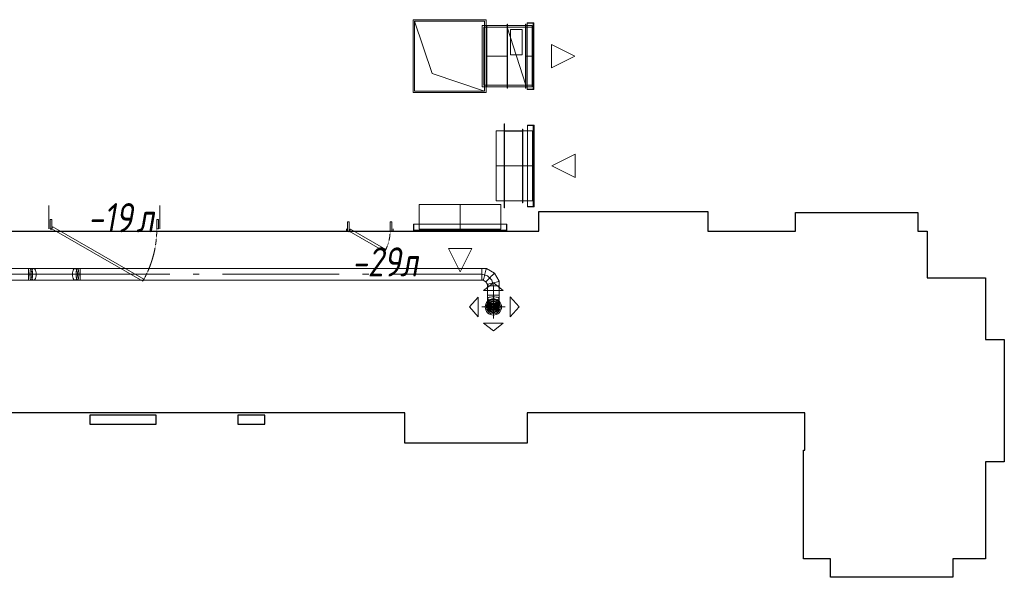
# Model space of a CAD drawing. Header units: millimetres. Extents: x -551130 to 178656, y -69521 to 202936.
# Tile 9 of 256: x -534140 to -525700, y 148993 to 153778. Entities that reach past the tile are written whole.
import ezdxf

# ---------------------------------------------------------------- set-up
doc = ezdxf.new("R2010")
doc.units = ezdxf.units.MM
doc.linetypes.add('-D1-02х01', pattern=[3, 2, -1])
doc.layers.get('Defpoints').update_dxf_attribs({"color": 31})
for name, color, linetype, lineweight in [('A-DOOR', 7, 'Continuous', 5), ('A-DOOR-IDEN', 7, 'Continuous', 9), ('wall_new', 152, 'Continuous', 30)]:
    doc.layers.add(name, color=color, linetype=linetype, lineweight=lineweight)
doc.layers.add('PDF7_Geometry', color=7, linetype='Continuous', true_color=0xaaaaaa)
doc.styles.add('fl_iso paper', font='isocpeur.ttf', dxfattribs={"width": 0.8, "oblique": 10})

# ---------------------------------------------------------------- blocks, each defined once
blk = doc.blocks.new('A_MEQ_DoorWall - ОВ-7366959-50_AS_M_L17')
at = {"layer": 'A-DOOR'}
for p, q in [((-350, -100), (-350, 100)), ((600, -100), (600, 100)), ((-340, -20), (-325, -20)), ((-340, -100), (-340, -20)), ((-325, -20), (-325, -100)), ((-325, -100), (-315, -82.7)), ((-315, -82.7), (464.4, -532.7)), ((575, -20), (590, -20)), ((575, -100), (575, -20)), ((590, -20), (590, -100)), ((-325, -100), (-340, -100)), ((454.4, -550), (-325, -100)), ((590, -100), (575, -100)), ((464.4, -532.7), (454.4, -550))]:
    blk.add_line(p, q, dxfattribs=at)
blk.add_arc((-330, -100), 5, 180, 0, dxfattribs=at)
at = {"layer": 'A-DOOR', "linetype": '-D1-02х01'}
blk.add_arc((-325, -100), 900, 330, 0, dxfattribs=at)
blk = doc.blocks.new('A_MEQ_DoorWall - ОВ-7420729-50_AS_M_L17')
at = {"layer": 'A-DOOR'}
for p, q in [((-75, -10), (-75, 10)), ((-65, 70), (-50, 70)), ((-65, -10), (-65, 70)), ((-50, 70), (-50, -10)), ((-50, -10), (-40, 7.3)), ((-40, 7.3), (263.1, -167.7)), ((300, 70), (315, 70)), ((300, -10), (300, 70)), ((315, 70), (315, -10)), ((325, -10), (325, 10)), ((-50, -10), (-65, -10)), ((253.1, -185), (-50, -10)), ((315, -10), (300, -10)), ((263.1, -167.7), (253.1, -185))]:
    blk.add_line(p, q, dxfattribs=at)
blk.add_arc((-55, -10), 5, 180, 0, dxfattribs=at)
at = {"layer": 'A-DOOR', "linetype": '-D1-02х01'}
blk.add_arc((-50, -10), 350, 330, 0, dxfattribs=at)
blk = doc.blocks.new('ghftytytd')
at = {"layer": 'PDF7_Geometry', "color": 1, "lineweight": 18, "true_color": 0xff0000}
for points in [[(19286.2, 9310), (22575.4, 9310), (22575.4, 9311.7), (22575.4, 9316.7), (22575.4, 9324.6), (22575.4, 9335), (22575.4, 9347), (22575.4, 9360), (21883.7, 9360), (22575.4, 9360), (22575.4, 9347), (22575.4, 9335), (22575.4, 9324.6), (22575.4, 9316.7), (22575.4, 9311.7), (22575.4, 9310), (22598.7, 9310), (22595.7, 9311.7), (22592.9, 9316.7), (22590.5, 9324.6), (22588.6, 9335), (22587.5, 9347), (22587.1, 9360), (22587.5, 9372.9), (22588.6, 9385), (22590.5, 9395.3), (22592.9, 9403.3), (22595.7, 9408.3), (22598.7, 9410), (22601.7, 9408.3), (22604.6, 9403.3), (22606.9, 9395.3), (22608.8, 9385), (22609.9, 9372.9), (22610.4, 9360), (22609.9, 9347), (22608.8, 9335), (22606.9, 9324.6), (22604.6, 9316.7), (22601.7, 9311.7), (22598.7, 9310), (22619.6, 9310), (22973.7, 9310), (22979.4, 9311.7), (22984.7, 9316.7), (22989.3, 9324.6), (22992.8, 9335), (22995, 9347), (22995.8, 9360), (22995, 9372.9), (22992.8, 9385), (22989.3, 9395.3), (22984.7, 9403.3), (22979.4, 9408.3), (22973.7, 9410), (22619.6, 9410), (22613.9, 9408.3), (22608.6, 9403.3), (22604, 9395.3), (22600.5, 9385), (22598.3, 9372.9), (22597.5, 9360), (22598.3, 9347), (22600.5, 9335), (22604, 9324.6), (22608.6, 9316.7), (22613.9, 9311.7), (22619.6, 9310), (22625.3, 9311.7), (22630.7, 9316.7), (22635.2, 9324.6), (22638.7, 9335), (22641, 9347), (22641.7, 9360), (22641, 9372.9), (22638.7, 9385), (22635.2, 9395.3), (22630.7, 9403.3), (22625.3, 9408.3), (22619.6, 9410), (22598.7, 9410), (22575.4, 9410), (19286.2, 9410)], [(22598.1, 9360), (22575.4, 9360)], [(22619.6, 9360), (22598.1, 9360)], [(23017.8, 9360), (22995.2, 9360), (22973.7, 9360)], [(26510, 9346.6), (26460, 9360)], [(26546.6, 9310), (26510, 9346.6)], [(26560, 9260), (26546.6, 9310)], [(26510, 9260), (26511.7, 9260), (26516.7, 9260), (26524.6, 9260), (26535, 9260), (26547, 9260), (26560, 9260)], [(26560, 9260), (26547, 9260), (26535, 9260), (26524.6, 9260), (26516.7, 9260), (26511.7, 9260), (26510, 9260)], [(26560, 9260), (26560, 9180)], [(26560, 9260), (26572.9, 9260), (26585, 9260), (26595.3, 9260), (26603.3, 9260), (26608.3, 9260), (26610, 9260)], [(26610, 9260), (26608.3, 9260), (26603.3, 9260), (26595.3, 9260), (26585, 9260), (26572.9, 9260), (26560, 9260)], [(26560, 9260), (26560, 9180)], [(26560, 9080), (26560, 9093.4), (26560, 9130), (26581.6, 9117.5), (26581.6, 9092.5), (26560, 9080), (26538.3, 9067.5), (26538.3, 9042.5), (26560, 9030), (26547, 9031.7), (26535, 9036.7), (26524.6, 9044.6), (26516.7, 9055), (26511.7, 9067), (26510, 9080), (26511.7, 9067), (26516.7, 9055), (26524.6, 9044.6), (26535, 9036.7), (26547, 9031.7), (26560, 9030)], [(26560, 8980), (26560, 9180), (26572.9, 9180), (26585, 9180), (26595.3, 9180), (26603.3, 9180), (26608.3, 9180), (26610, 9180), (26608.3, 9180), (26603.3, 9180), (26595.3, 9180), (26585, 9180), (26572.9, 9180), (26560, 9180), (26560, 9130)], [(26460, 9080), (26660, 9080)]]:
    blk.add_lwpolyline(points, dxfattribs=at)
at = {"layer": 'PDF7_Geometry', "color": 3, "lineweight": 18, "true_color": 0x00ff00}
for points in [[(26497.6, 11544.7), (25871.6, 11544.7), (25871.6, 10918.7), (26497.6, 10918.7)], [(25871.6, 11544.7), (26497.6, 11544.7), (26497.6, 10918.7), (25871.6, 10918.7)], [(26484.6, 11531.7), (26484.6, 10931.7), (26034.6, 11081.7), (25884.6, 11531.7)], [(26465.5, 11494.7), (26465.5, 10968.7)], [(26504.6, 10968.7), (26504.6, 11494.7)], [(26504.6, 11481.7), (26504.6, 10981.7)], [(26678, 10956.7), (26680, 10956.7), (26680, 11506.7), (26678, 11506.7), (26680, 11506.7), (26680, 10956.7), (26678, 10956.7), (26678, 11506.7)], [(26678, 11494.7), (26678, 10968.7)], [(26838.1, 11494.7), (26678, 11494.7)], [(26678, 10968.7), (26678, 11494.7)], [(26838.1, 11481.8), (26678, 11481.8)], [(26838.1, 10981.7), (26838.1, 11481.7), (26678, 11481.7), (26678, 10981.7)], [(26838.1, 11481.7), (26678, 11481.7), (26838.1, 10981.7)], [(26678, 11481.7), (26678, 10981.7)], [(26838.1, 11481.6), (26678, 11481.6)], [(26838.1, 10983.2), (26678, 10983.2), (26678, 11480.2), (26838.1, 11480.2), (26678, 11480.2), (26678, 10983.2)], [(26680, 10981.7), (26836.1, 10981.7), (26836.1, 11481.7), (26680, 11481.7), (26836.1, 11481.7), (26836.1, 10981.7)], [(26680, 10981.7), (26680, 11481.7)], [(26836.1, 10956.7), (26838.1, 10956.7), (26838.1, 11506.7), (26836.1, 11506.7), (26838.1, 11506.7), (26838.1, 10956.7)], [(26836.1, 10956.7), (26836.1, 11506.7)], [(26838.1, 11494.7), (26838.1, 10968.7)], [(26838.1, 11494.7), (26893.1, 11494.7)], [(26838.1, 10983.2), (26838.1, 11480.2)], [(26850.1, 10945.7), (26908.1, 10945.7), (26908.1, 11517.7), (26850.1, 11517.7), (26908.1, 11517.7), (26908.1, 10945.7)], [(26850.1, 11517.7), (26850.1, 10945.7)], [(26900, 10947.7), (26850.1, 10947.7), (26850.1, 11515.7), (26900, 11515.7), (26850.1, 11515.7), (26850.1, 10947.7)], [(26893.1, 10968.7), (26893.1, 11494.7)], [(26893.1, 11481.7), (26893.1, 10981.7)], [(26900, 11515.7), (26900, 10947.7)], [(26900, 11500.7), (26908.1, 11500.7)], [(26900, 11490.7), (26900, 11490.9), (26900, 11491.4), (26900, 11492.2), (26900, 11493.2), (26900, 11494.4), (26900, 11495.7), (26900, 11497), (26900, 11498.2), (26900, 11499.2), (26900, 11500), (26900, 11500.5), (26900, 11500.7), (26900, 11500.5), (26900, 11500), (26900, 11499.2), (26900, 11498.2), (26900, 11497), (26900, 11495.7), (26900, 11494.4), (26900, 11493.2), (26900, 11492.2), (26900, 11491.4), (26900, 11490.9)], [(26908.1, 11490.7), (26900, 11490.7)], [(26908.1, 10981.7), (26900, 10981.7), (26900, 11481.7), (26908.1, 11481.7), (26900, 11481.7), (26900, 10981.7)], [(26908.1, 11500.7), (26908.1, 11500.5), (26908.1, 11500), (26908.1, 11499.2), (26908.1, 11498.2), (26908.1, 11497), (26908.1, 11495.7), (26908.1, 11494.4), (26908.1, 11493.2), (26908.1, 11492.2), (26908.1, 11491.4), (26908.1, 11490.9), (26908.1, 11490.7), (26908.1, 11490.9), (26908.1, 11491.4), (26908.1, 11492.2), (26908.1, 11493.2), (26908.1, 11494.4), (26908.1, 11495.7), (26908.1, 11497), (26908.1, 11498.2), (26908.1, 11499.2), (26908.1, 11500), (26908.1, 11500.5)], [(26908.1, 11481.7), (26908.1, 10981.7)], [(26808, 11461.8), (26808, 11241.8), (26708.1, 11241.8), (26708.1, 11461.8)], [(26808, 11461.8), (26708.1, 11461.8), (26708.1, 11241.8), (26808, 11241.8)], [(27058.1, 11131.7), (27258.1, 11231.7), (27058.1, 11331.7)], [(27058.1, 11331.7), (27058.1, 11131.7), (27258.1, 11231.7)], [(26504.6, 10981.7), (26678, 10981.7)], [(26838.1, 10981.8), (26678, 10981.8)], [(26838.1, 10981.6), (26678, 10981.6)], [(26900, 10972.7), (26908.1, 10972.7)], [(26900, 10962.7), (26900, 10962.9), (26900, 10963.4), (26900, 10964.1), (26900, 10965.2), (26900, 10966.4), (26900, 10967.7), (26900, 10969), (26900, 10970.2), (26900, 10971.2), (26900, 10972), (26900, 10972.5), (26900, 10972.7), (26900, 10972.5), (26900, 10972), (26900, 10971.2), (26900, 10970.2), (26900, 10969), (26900, 10967.7), (26900, 10966.4), (26900, 10965.2), (26900, 10964.1), (26900, 10963.4), (26900, 10962.9)], [(26908.1, 10972.7), (26908.1, 10972.5), (26908.1, 10972), (26908.1, 10971.2), (26908.1, 10970.2), (26908.1, 10969), (26908.1, 10967.7), (26908.1, 10966.4), (26908.1, 10965.2), (26908.1, 10964.1), (26908.1, 10963.4), (26908.1, 10962.9), (26908.1, 10962.7), (26908.1, 10962.9), (26908.1, 10963.4), (26908.1, 10964.1), (26908.1, 10965.2), (26908.1, 10966.4), (26908.1, 10967.7), (26908.1, 10969), (26908.1, 10970.2), (26908.1, 10971.2), (26908.1, 10972), (26908.1, 10972.5)], [(26908.1, 10962.7), (26900, 10962.7)], [(26653, 9930), (26653, 10650), (26655, 10650), (26653, 10650), (26653, 9930), (26655, 9930)], [(26655, 10650), (26655, 9930)], [(26910.2, 10640), (26910.2, 9940), (26852.2, 9940), (26910.2, 9940), (26910.2, 10640), (26852.2, 10640)], [(26852.2, 9940), (26852.2, 10640)], [(26852.2, 9942), (26902.2, 9942), (26852.2, 9942), (26852.2, 10638), (26902.2, 10638), (26852.2, 10638)], [(26902.2, 9942), (26902.2, 10638)], [(26583, 9990), (26583, 10590)], [(26653, 10590.1), (26813, 10590.1)], [(26653, 10590.1), (26653, 10589.9)], [(26653, 9990), (26653, 10590)], [(26653, 10589.9), (26813, 10589.9)], [(26813, 9991.5), (26813, 10588.5), (26653, 10588.5), (26813, 10588.5), (26813, 9991.5), (26653, 9991.5)], [(26653, 10588.5), (26653, 9991.5)], [(26655, 9990), (26655, 10590), (26811, 10590), (26655, 10590), (26655, 9990), (26811, 9990)], [(26811, 9974), (26811, 10606), (26813, 10606), (26811, 10606), (26811, 9974), (26813, 9974), (26813, 10606), (26813, 9974)], [(26811, 10590), (26811, 9990)], [(26813, 10590.1), (26813, 10589.9)], [(26895.2, 10590), (26895.2, 9990)], [(26902.2, 10609), (26910.2, 10609)], [(26902.2, 10609), (26902.2, 10608.8), (26902.2, 10608.3), (26902.2, 10607.5), (26902.2, 10606.5), (26902.2, 10605.3), (26902.2, 10604), (26902.2, 10602.7), (26902.2, 10601.5), (26902.2, 10600.5), (26902.2, 10599.6), (26902.2, 10599.1), (26902.2, 10599), (26902.2, 10599.1), (26902.2, 10599.6), (26902.2, 10600.5), (26902.2, 10601.5), (26902.2, 10602.7), (26902.2, 10604), (26902.2, 10605.3), (26902.2, 10606.5), (26902.2, 10607.5), (26902.2, 10608.3), (26902.2, 10608.8)], [(26910.2, 10599), (26902.2, 10599)], [(26902.2, 9990), (26910.2, 9990), (26902.2, 9990), (26902.2, 10590), (26910.2, 10590), (26902.2, 10590)], [(26910.2, 10599), (26910.2, 10599.1), (26910.2, 10599.6), (26910.2, 10600.5), (26910.2, 10601.5), (26910.2, 10602.7), (26910.2, 10604), (26910.2, 10605.3), (26910.2, 10606.5), (26910.2, 10607.5), (26910.2, 10608.3), (26910.2, 10608.8), (26910.2, 10609), (26910.2, 10608.8), (26910.2, 10608.3), (26910.2, 10607.5), (26910.2, 10606.5), (26910.2, 10605.3), (26910.2, 10604), (26910.2, 10602.7), (26910.2, 10601.5), (26910.2, 10600.5), (26910.2, 10599.6), (26910.2, 10599.1)], [(26910.2, 9990), (26910.2, 10590)], [(27260.2, 10190), (27060.2, 10290), (27260.2, 10390)], [(27260.2, 10390), (27260.2, 10190), (27060.2, 10290)], [(25925, 9960), (26625, 9960)], [(25925, 9747), (25925, 9960)], [(26653, 9990), (26583, 9990)], [(26625, 9747), (26625, 9960)], [(26653, 9990.1), (26813, 9990.1)], [(26653, 9990.1), (26653, 9989.9)], [(26653, 9990), (26895.2, 9990)], [(26653, 9989.9), (26813, 9989.9)], [(26813, 9990.1), (26813, 9989.9)], [(26902.2, 9981), (26910.2, 9981)], [(26902.2, 9981), (26902.2, 9980.8), (26902.2, 9980.3), (26902.2, 9979.5), (26902.2, 9978.5), (26902.2, 9977.3), (26902.2, 9976), (26902.2, 9974.7), (26902.2, 9973.5), (26902.2, 9972.5), (26902.2, 9971.6), (26902.2, 9971.1), (26902.2, 9971), (26902.2, 9971.1), (26902.2, 9971.6), (26902.2, 9972.5), (26902.2, 9973.5), (26902.2, 9974.7), (26902.2, 9976), (26902.2, 9977.3), (26902.2, 9978.5), (26902.2, 9979.5), (26902.2, 9980.3), (26902.2, 9980.8)], [(26910.2, 9971), (26902.2, 9971)], [(26910.2, 9971), (26910.2, 9971.1), (26910.2, 9971.6), (26910.2, 9972.5), (26910.2, 9973.5), (26910.2, 9974.7), (26910.2, 9976), (26910.2, 9977.3), (26910.2, 9978.5), (26910.2, 9979.5), (26910.2, 9980.3), (26910.2, 9980.8), (26910.2, 9981), (26910.2, 9980.8), (26910.2, 9980.3), (26910.2, 9979.5), (26910.2, 9978.5), (26910.2, 9977.3), (26910.2, 9976), (26910.2, 9974.7), (26910.2, 9973.5), (26910.2, 9972.5), (26910.2, 9971.6), (26910.2, 9971.1)], [(26675, 9732), (25875, 9732), (25875, 9790), (25875, 9732), (26675, 9732), (26675, 9790)], [(25875, 9790), (26675, 9790)], [(25877, 9790), (25877, 9740), (25877, 9790), (26673, 9790), (26673, 9740), (26673, 9790)], [(25877, 9740), (26673, 9740)], [(25906, 9732), (25906, 9740)], [(25916, 9740), (25915.8, 9740), (25915.3, 9740), (25914.5, 9740), (25913.5, 9740), (25912.3, 9740), (25911, 9740), (25909.7, 9740), (25908.5, 9740), (25907.4, 9740), (25906.6, 9740), (25906.1, 9740), (25906, 9740), (25906.1, 9740), (25906.6, 9740), (25907.4, 9740), (25908.5, 9740), (25909.7, 9740), (25911, 9740), (25912.3, 9740), (25913.5, 9740), (25914.5, 9740), (25915.3, 9740), (25915.8, 9740)], [(25906, 9732), (25906.1, 9732), (25906.6, 9732), (25907.4, 9732), (25908.5, 9732), (25909.7, 9732), (25911, 9732), (25912.3, 9732), (25913.5, 9732), (25914.5, 9732), (25915.3, 9732), (25915.8, 9732), (25916, 9732), (25915.8, 9732), (25915.3, 9732), (25914.5, 9732), (25913.5, 9732), (25912.3, 9732), (25911, 9732), (25909.7, 9732), (25908.5, 9732), (25907.4, 9732), (25906.6, 9732), (25906.1, 9732)], [(25916, 9740), (25916, 9732)], [(25925, 9747), (26625, 9747)], [(25925, 9740), (25925, 9732), (25925, 9740), (26625, 9740), (26625, 9732), (26625, 9740)], [(25925, 9732), (26625, 9732)], [(26634, 9732), (26634, 9740)], [(26644, 9740), (26643.8, 9740), (26643.3, 9740), (26642.5, 9740), (26641.5, 9740), (26640.3, 9740), (26639, 9740), (26637.7, 9740), (26636.5, 9740), (26635.4, 9740), (26634.6, 9740), (26634.2, 9740), (26634, 9740), (26634.2, 9740), (26634.6, 9740), (26635.4, 9740), (26636.5, 9740), (26637.7, 9740), (26639, 9740), (26640.3, 9740), (26641.5, 9740), (26642.5, 9740), (26643.3, 9740), (26643.8, 9740)], [(26634, 9732), (26634.2, 9732), (26634.6, 9732), (26635.4, 9732), (26636.5, 9732), (26637.7, 9732), (26639, 9732), (26640.3, 9732), (26641.5, 9732), (26642.5, 9732), (26643.3, 9732), (26643.8, 9732), (26644, 9732), (26643.8, 9732), (26643.3, 9732), (26642.5, 9732), (26641.5, 9732), (26640.3, 9732), (26639, 9732), (26637.7, 9732), (26636.5, 9732), (26635.4, 9732), (26634.6, 9732), (26634.2, 9732)], [(26644, 9740), (26644, 9732)], [(26375, 9582), (26275, 9382), (26175, 9582)], [(26175, 9582), (26375, 9582), (26275, 9382)]]:
    blk.add_lwpolyline(points, close=True, dxfattribs=at)
for points in [[(26484.6, 10931.7), (25884.6, 10931.7), (25884.6, 11531.7)], [(26504.6, 11494.7), (26465.5, 11494.7)], [(26465.5, 11494.7), (26504.6, 11494.7)], [(26478.5, 11481.7), (26478.5, 10981.7)], [(26478.5, 10981.7), (26478.5, 11481.7)], [(26478.5, 11481.7), (26504.6, 11481.7)], [(26504.6, 11481.7), (26478.5, 11481.7)], [(26678, 11494.7), (26504.6, 11494.7)], [(26678, 11494.7), (26504.6, 11494.7)], [(26504.6, 11494.7), (26504.6, 10968.7)], [(26504.6, 10968.7), (26504.6, 11494.7)], [(26504.6, 11481.7), (26504.6, 10981.7)], [(26504.6, 10981.7), (26504.6, 11481.7)], [(26504.6, 11481.7), (26678, 11481.7)], [(26678, 11481.7), (26504.6, 11481.7)], [(26678, 11481.6), (26678, 11481.8)], [(26838.1, 10981.7), (26678, 11481.7)], [(26678, 11481.7), (26838.1, 11481.7)], [(26838.1, 11481.7), (26678, 11481.7)], [(26678, 11481.7), (26678, 10981.7)], [(26838.1, 11481.7), (26678, 11481.7)], [(26678, 11481.7), (26838.1, 10981.7)], [(26838.1, 10981.7), (26678, 11481.7)], [(26678, 11481.7), (26838.1, 11481.7)], [(26838.1, 11481.7), (26678, 11481.7)], [(26678, 11481.7), (26838.1, 11481.7)], [(26838.1, 10968.7), (26838.1, 11494.7)], [(26838.1, 11494.7), (26838.1, 10968.7)], [(26838.1, 11481.8), (26838.1, 11481.6)], [(26838.1, 11481.6), (26838.1, 11481.8)], [(26838.1, 11481.7), (26838.1, 10981.7)], [(26838.1, 10981.7), (26838.1, 11481.7)], [(26838.1, 11481.7), (26893.1, 11481.7)], [(26893.1, 11481.7), (26838.1, 11481.7)], [(26838.1, 11481.7), (26838.1, 10981.7)], [(26838.1, 10981.7), (26838.1, 11481.7)], [(26838.1, 10981.7), (26838.1, 11481.7)], [(26838.1, 11481.7), (26838.1, 10981.7)], [(26900, 11490.7), (26900, 11490.9), (26900, 11491.4), (26900, 11492.2), (26900, 11493.2), (26900, 11494.4), (26900, 11495.7), (26900, 11497), (26900, 11498.2), (26900, 11499.2), (26900, 11500), (26900, 11500.5), (26900, 11500.7)], [(26900, 11500.7), (26900, 11500.5), (26900, 11500), (26900, 11499.2), (26900, 11498.2), (26900, 11497), (26900, 11495.7), (26900, 11494.4), (26900, 11493.2), (26900, 11492.2), (26900, 11491.4), (26900, 11490.9), (26900, 11490.7)], [(26908.1, 11500.7), (26908.1, 11500.5), (26908.1, 11500), (26908.1, 11499.2), (26908.1, 11498.2), (26908.1, 11497), (26908.1, 11495.7), (26908.1, 11494.4), (26908.1, 11493.2), (26908.1, 11492.2), (26908.1, 11491.4), (26908.1, 11490.9), (26908.1, 11490.7)], [(26908.1, 11490.7), (26908.1, 11490.9), (26908.1, 11491.4), (26908.1, 11492.2), (26908.1, 11493.2), (26908.1, 11494.4), (26908.1, 11495.7), (26908.1, 11497), (26908.1, 11498.2), (26908.1, 11499.2), (26908.1, 11500), (26908.1, 11500.5), (26908.1, 11500.7)], [(26504.6, 11231.7), (26678, 11231.7)], [(26838.1, 11231.7), (26893.1, 11231.7)], [(26504.6, 10981.7), (26478.5, 10981.7)], [(26504.6, 10981.7), (26478.5, 10981.7)], [(26678, 10981.6), (26678, 10981.8)], [(26678, 10981.7), (26838.1, 10981.7)], [(26838.1, 10981.7), (26678, 10981.7)], [(26678, 10981.7), (26838.1, 10981.7)], [(26838.1, 10981.8), (26838.1, 10981.6)], [(26838.1, 10981.6), (26838.1, 10981.8)], [(26893.1, 10981.7), (26838.1, 10981.7)], [(26893.1, 10981.7), (26838.1, 10981.7)], [(26900, 10962.7), (26900, 10962.9), (26900, 10963.4), (26900, 10964.1), (26900, 10965.2), (26900, 10966.4), (26900, 10967.7), (26900, 10969), (26900, 10970.2), (26900, 10971.2), (26900, 10972), (26900, 10972.5), (26900, 10972.7)], [(26900, 10972.7), (26900, 10972.5), (26900, 10972), (26900, 10971.2), (26900, 10970.2), (26900, 10969), (26900, 10967.7), (26900, 10966.4), (26900, 10965.2), (26900, 10964.1), (26900, 10963.4), (26900, 10962.9), (26900, 10962.7)], [(26908.1, 10972.7), (26908.1, 10972.5), (26908.1, 10972), (26908.1, 10971.2), (26908.1, 10970.2), (26908.1, 10969), (26908.1, 10967.7), (26908.1, 10966.4), (26908.1, 10965.2), (26908.1, 10964.1), (26908.1, 10963.4), (26908.1, 10962.9), (26908.1, 10962.7)], [(26908.1, 10962.7), (26908.1, 10962.9), (26908.1, 10963.4), (26908.1, 10964.1), (26908.1, 10965.2), (26908.1, 10966.4), (26908.1, 10967.7), (26908.1, 10969), (26908.1, 10970.2), (26908.1, 10971.2), (26908.1, 10972), (26908.1, 10972.5), (26908.1, 10972.7)], [(26504.6, 10968.7), (26465.5, 10968.7)], [(26465.5, 10968.7), (26504.6, 10968.7)], [(26504.6, 10968.7), (26678, 10968.7)], [(26678, 10968.7), (26504.6, 10968.7)], [(26678, 10968.7), (26838.1, 10968.7)], [(26678, 10968.7), (26838.1, 10968.7)], [(26838.1, 10968.7), (26893.1, 10968.7)], [(26893.1, 10968.7), (26838.1, 10968.7)], [(26583, 10590), (26653, 10590)], [(26583, 10590), (26653, 10590)], [(26813, 10590), (26653, 10590)], [(26653, 10590), (26653, 9990)], [(26653, 9990), (26653, 10590)], [(26653, 10590), (26813, 10590)], [(26653, 10590), (26653, 9990)], [(26653, 9990), (26653, 10590)], [(26653, 10590), (26895.2, 10590)], [(26895.2, 10590), (26653, 10590)], [(26653, 10590), (26813, 10590)], [(26813, 10590), (26653, 10590)], [(26653, 9990), (26653, 10590)], [(26653, 10590), (26813, 10590)], [(26813, 10590), (26653, 10590)], [(26653, 10590), (26653, 9990)], [(26653, 9990), (26653, 10590)], [(26653, 10590), (26813, 10590)], [(26653, 9990), (26653, 10590)], [(26653, 10590), (26813, 10590)], [(26813, 9990), (26813, 10590)], [(26813, 10590), (26813, 9990)], [(26813, 10590), (26813, 9990)], [(26813, 9990), (26813, 10590)], [(26813, 10590), (26813, 9990)], [(26813, 10590), (26813, 9990)], [(26902.2, 10609), (26902.2, 10608.8), (26902.2, 10608.3), (26902.2, 10607.5), (26902.2, 10606.5), (26902.2, 10605.3), (26902.2, 10604), (26902.2, 10602.7), (26902.2, 10601.5), (26902.2, 10600.5), (26902.2, 10599.6), (26902.2, 10599.1), (26902.2, 10599)], [(26902.2, 10599), (26902.2, 10599.1), (26902.2, 10599.6), (26902.2, 10600.5), (26902.2, 10601.5), (26902.2, 10602.7), (26902.2, 10604), (26902.2, 10605.3), (26902.2, 10606.5), (26902.2, 10607.5), (26902.2, 10608.3), (26902.2, 10608.8), (26902.2, 10609)], [(26910.2, 10599), (26910.2, 10599.1), (26910.2, 10599.6), (26910.2, 10600.5), (26910.2, 10601.5), (26910.2, 10602.7), (26910.2, 10604), (26910.2, 10605.3), (26910.2, 10606.5), (26910.2, 10607.5), (26910.2, 10608.3), (26910.2, 10608.8), (26910.2, 10609)], [(26910.2, 10609), (26910.2, 10608.8), (26910.2, 10608.3), (26910.2, 10607.5), (26910.2, 10606.5), (26910.2, 10605.3), (26910.2, 10604), (26910.2, 10602.7), (26910.2, 10601.5), (26910.2, 10600.5), (26910.2, 10599.6), (26910.2, 10599.1), (26910.2, 10599)], [(26895.2, 10290), (26653, 10290), (26583, 10290)], [(26275, 9747), (26275, 9960)], [(26653, 9990), (26813, 9990)], [(26813, 9990), (26653, 9990)], [(26653, 9990), (26813, 9990)], [(26813, 9990), (26653, 9990)], [(26813, 9990), (26653, 9990)], [(26653, 9990), (26813, 9990)], [(26813, 9990), (26653, 9990)], [(26813, 9990), (26653, 9990)], [(26902.2, 9981), (26902.2, 9980.8), (26902.2, 9980.3), (26902.2, 9979.5), (26902.2, 9978.5), (26902.2, 9977.3), (26902.2, 9976), (26902.2, 9974.7), (26902.2, 9973.5), (26902.2, 9972.5), (26902.2, 9971.6), (26902.2, 9971.1), (26902.2, 9971)], [(26902.2, 9971), (26902.2, 9971.1), (26902.2, 9971.6), (26902.2, 9972.5), (26902.2, 9973.5), (26902.2, 9974.7), (26902.2, 9976), (26902.2, 9977.3), (26902.2, 9978.5), (26902.2, 9979.5), (26902.2, 9980.3), (26902.2, 9980.8), (26902.2, 9981)], [(26910.2, 9971), (26910.2, 9971.1), (26910.2, 9971.6), (26910.2, 9972.5), (26910.2, 9973.5), (26910.2, 9974.7), (26910.2, 9976), (26910.2, 9977.3), (26910.2, 9978.5), (26910.2, 9979.5), (26910.2, 9980.3), (26910.2, 9980.8), (26910.2, 9981)], [(26910.2, 9981), (26910.2, 9980.8), (26910.2, 9980.3), (26910.2, 9979.5), (26910.2, 9978.5), (26910.2, 9977.3), (26910.2, 9976), (26910.2, 9974.7), (26910.2, 9973.5), (26910.2, 9972.5), (26910.2, 9971.6), (26910.2, 9971.1), (26910.2, 9971)], [(25916, 9740), (25915.8, 9740), (25915.3, 9740), (25914.5, 9740), (25913.5, 9740), (25912.3, 9740), (25911, 9740), (25909.7, 9740), (25908.5, 9740), (25907.4, 9740), (25906.6, 9740), (25906.1, 9740), (25906, 9740)], [(25906, 9740), (25906.1, 9740), (25906.6, 9740), (25907.4, 9740), (25908.5, 9740), (25909.7, 9740), (25911, 9740), (25912.3, 9740), (25913.5, 9740), (25914.5, 9740), (25915.3, 9740), (25915.8, 9740), (25916, 9740)], [(25906, 9732), (25906.1, 9732), (25906.6, 9732), (25907.4, 9732), (25908.5, 9732), (25909.7, 9732), (25911, 9732), (25912.3, 9732), (25913.5, 9732), (25914.5, 9732), (25915.3, 9732), (25915.8, 9732), (25916, 9732)], [(25916, 9732), (25915.8, 9732), (25915.3, 9732), (25914.5, 9732), (25913.5, 9732), (25912.3, 9732), (25911, 9732), (25909.7, 9732), (25908.5, 9732), (25907.4, 9732), (25906.6, 9732), (25906.1, 9732), (25906, 9732)], [(26644, 9740), (26643.8, 9740), (26643.3, 9740), (26642.5, 9740), (26641.5, 9740), (26640.3, 9740), (26639, 9740), (26637.7, 9740), (26636.5, 9740), (26635.4, 9740), (26634.6, 9740), (26634.2, 9740), (26634, 9740)], [(26634, 9740), (26634.2, 9740), (26634.6, 9740), (26635.4, 9740), (26636.5, 9740), (26637.7, 9740), (26639, 9740), (26640.3, 9740), (26641.5, 9740), (26642.5, 9740), (26643.3, 9740), (26643.8, 9740), (26644, 9740)], [(26634, 9732), (26634.2, 9732), (26634.6, 9732), (26635.4, 9732), (26636.5, 9732), (26637.7, 9732), (26639, 9732), (26640.3, 9732), (26641.5, 9732), (26642.5, 9732), (26643.3, 9732), (26643.8, 9732), (26644, 9732)], [(26644, 9732), (26643.8, 9732), (26643.3, 9732), (26642.5, 9732), (26641.5, 9732), (26640.3, 9732), (26639, 9732), (26637.7, 9732), (26636.5, 9732), (26635.4, 9732), (26634.6, 9732), (26634.2, 9732), (26634, 9732)]]:
    blk.add_lwpolyline(points, dxfattribs=at)
at = {"layer": 'PDF7_Geometry', "color": 1, "lineweight": 18, "true_color": 0xff0000}
for points in [[(22575.4, 9360), (22575.4, 9372.9), (22575.4, 9385), (22575.4, 9395.3), (22575.4, 9403.3), (22575.4, 9408.3), (22575.4, 9410), (22575.4, 9408.3), (22575.4, 9403.3), (22575.4, 9395.3), (22575.4, 9385), (22575.4, 9372.9)], [(22575.4, 9360), (22575.4, 9372.9), (22575.4, 9385), (22575.4, 9395.3), (22575.4, 9403.3), (22575.4, 9408.3), (22575.4, 9410), (22575.4, 9408.3), (22575.4, 9403.3), (22575.4, 9395.3), (22575.4, 9385), (22575.4, 9372.9), (22575.4, 9360), (22575.4, 9347), (22575.4, 9335), (22575.4, 9324.6), (22575.4, 9316.7), (22575.4, 9311.7), (22575.4, 9310), (22575.4, 9311.7), (22575.4, 9316.7), (22575.4, 9324.6), (22575.4, 9335), (22575.4, 9347)], [(22619.6, 9310), (22613.9, 9311.7), (22608.6, 9316.7), (22604, 9324.6), (22600.5, 9335), (22598.3, 9347), (22597.5, 9360), (22598.3, 9372.9), (22600.5, 9385), (22604, 9395.3), (22608.6, 9403.3), (22613.9, 9408.3), (22619.6, 9410), (22625.3, 9408.3), (22630.7, 9403.3), (22635.2, 9395.3), (22638.7, 9385), (22641, 9372.9), (22641.7, 9360), (22641, 9347), (22638.7, 9335), (22635.2, 9324.6), (22630.7, 9316.7), (22625.3, 9311.7)], [(22994.6, 9410), (22997.6, 9408.3), (23000.4, 9403.3), (23002.8, 9395.3), (23004.6, 9385), (23005.8, 9372.9), (23006.2, 9360), (23005.8, 9347), (23004.6, 9335), (23002.8, 9324.6), (23000.4, 9316.7), (22997.6, 9311.7), (22994.6, 9310), (22991.6, 9311.7), (22988.7, 9316.7), (22986.3, 9324.6), (22984.5, 9335), (22983.3, 9347), (22982.9, 9360), (22983.3, 9372.9), (22984.5, 9385), (22986.3, 9395.3), (22988.7, 9403.3), (22991.6, 9408.3)], [(23017.8, 9410), (23017.8, 9408.3), (23017.8, 9403.3), (23017.8, 9395.3), (23017.8, 9385), (23017.8, 9372.9), (23017.8, 9360), (23017.8, 9347), (23017.8, 9335), (23017.8, 9324.6), (23017.8, 9316.7), (23017.8, 9311.7), (23017.8, 9310), (23017.8, 9311.7), (23017.8, 9316.7), (23017.8, 9324.6), (23017.8, 9335), (23017.8, 9347), (23017.8, 9360), (23017.8, 9372.9), (23017.8, 9385), (23017.8, 9395.3), (23017.8, 9403.3), (23017.8, 9408.3)], [(26460, 9360), (26460, 9372.9), (26460, 9385), (26460, 9395.3), (26460, 9403.3), (26460, 9408.3), (26460, 9410), (26460, 9408.3), (26460, 9403.3), (26460, 9395.3), (26460, 9385), (26460, 9372.9)], [(26533.2, 9333.2), (26542.6, 9342.7), (26551.5, 9351.5), (26559, 9359.1), (26564.9, 9364.9), (26568.5, 9368.5), (26569.8, 9369.8), (26568.5, 9368.5), (26564.9, 9364.9), (26559, 9359.1), (26551.5, 9351.5), (26542.6, 9342.7)], [(22619.6, 9360), (22973.7, 9360)], [(24038.9, 9360), (23986, 9360)], [(25238.9, 9360), (24238.9, 9360)], [(25491.8, 9360), (25438.9, 9360)], [(26460, 9360), (26460, 9347), (26460, 9335), (26460, 9324.6), (26460, 9316.7), (26460, 9311.7), (26460, 9310), (26460, 9311.7), (26460, 9316.7), (26460, 9324.6), (26460, 9335), (26460, 9347)], [(26475.1, 9220.6), (26560, 9285.7), (26644.8, 9220.6)], [(26533.2, 9333.2), (26523.7, 9323.7), (26514.9, 9314.9), (26507.3, 9307.3), (26501.5, 9301.5), (26497.8, 9297.8), (26496.6, 9296.6), (26497.8, 9297.8), (26501.5, 9301.5), (26507.3, 9307.3), (26514.9, 9314.9), (26523.7, 9323.7)], [(26560, 9286.8), (26547, 9283.3), (26535, 9280.1), (26524.6, 9277.3), (26516.7, 9275.2), (26511.7, 9273.8), (26510, 9273.4), (26511.7, 9273.8), (26516.7, 9275.2), (26524.6, 9277.3), (26535, 9280.1), (26547, 9283.3)], [(26560, 9286.8), (26572.9, 9290.2), (26585, 9293.5), (26595.3, 9296.3), (26603.3, 9298.4), (26608.3, 9299.7), (26610, 9300.2), (26608.3, 9299.7), (26603.3, 9298.4), (26595.3, 9296.3), (26585, 9293.5), (26572.9, 9290.2)], [(26430.1, 9164.5), (26355, 9079.6), (26430.1, 8994.7)], [(26560, 9180), (26547, 9180), (26535, 9180), (26524.6, 9180), (26516.7, 9180), (26511.7, 9180), (26510, 9180), (26511.7, 9180), (26516.7, 9180), (26524.6, 9180), (26535, 9180), (26547, 9180)], [(26610, 9153.2), (26608.3, 9156.7), (26603.3, 9159.9), (26595.3, 9162.7), (26585, 9164.8), (26572.9, 9166.1), (26560, 9166.6), (26547, 9166.1), (26535, 9164.8), (26524.6, 9162.7), (26516.7, 9159.9), (26511.7, 9156.7), (26510, 9153.2), (26511.7, 9149.7), (26516.7, 9146.5), (26524.6, 9143.7), (26535, 9141.6), (26547, 9140.3), (26560, 9139.8), (26572.9, 9140.3), (26585, 9141.6), (26595.3, 9143.7), (26603.3, 9146.5), (26608.3, 9149.7)], [(26610, 9106.8), (26608.3, 9116.2), (26603.3, 9125.1), (26595.3, 9132.6), (26585, 9138.5), (26572.9, 9142.1), (26560, 9143.4), (26547, 9142.1), (26535, 9138.5), (26524.6, 9132.6), (26516.7, 9125.1), (26511.7, 9116.2), (26510, 9106.8), (26511.7, 9097.3), (26516.7, 9088.5), (26524.6, 9080.9), (26535, 9075.1), (26547, 9071.4), (26560, 9070.2), (26572.9, 9071.4), (26585, 9075.1), (26595.3, 9080.9), (26603.3, 9088.5), (26608.3, 9097.3)], [(26510, 9080), (26524.6, 9044.6), (26560, 9030), (26595.3, 9044.6), (26610, 9080), (26595.3, 9115.3), (26560, 9130), (26524.6, 9115.3)], [(26560, 9127.5), (26539.4, 9122.8), (26522.8, 9109.6), (26513.7, 9090.5), (26513.7, 9069.4), (26522.8, 9050.4), (26539.4, 9037.2), (26560, 9032.5), (26580.6, 9037.2), (26597.1, 9050.4), (26606.3, 9069.4), (26606.3, 9090.5), (26597.1, 9109.6), (26580.6, 9122.8)], [(26560, 9037.5), (26538.7, 9043.2), (26523.2, 9058.7), (26517.5, 9080), (26523.2, 9101.2), (26538.7, 9116.8), (26560, 9122.5), (26581.2, 9116.8), (26596.8, 9101.2), (26602.5, 9080), (26596.8, 9058.7), (26581.2, 9043.2)], [(26705.4, 9165.8), (26780.6, 9081), (26705.4, 8996.1)], [(26560, 9113.3), (26543.3, 9108.9), (26531.1, 9096.7), (26526.6, 9080), (26531.1, 9063.3), (26543.3, 9051.1), (26560, 9046.6), (26576.6, 9051.1), (26588.9, 9063.3), (26593.3, 9080), (26588.9, 9096.7), (26576.6, 9108.9)], [(26560, 9051.6), (26543.3, 9057.1), (26533, 9071.2), (26533, 9088.7), (26543.3, 9102.9), (26560, 9108.3), (26576.6, 9102.9), (26586.9, 9088.7), (26586.9, 9071.2), (26576.6, 9057.1)], [(26560, 9105), (26545.3, 9100.2), (26536.2, 9087.7), (26536.2, 9072.2), (26545.3, 9059.7), (26560, 9055), (26574.7, 9059.7), (26583.7, 9072.2), (26583.7, 9087.7), (26574.7, 9100.2)], [(26560, 9102), (26547, 9097.8), (26539, 9086.8), (26539, 9073.2), (26547, 9062.2), (26560, 9058), (26572.9, 9062.2), (26580.9, 9073.2), (26580.9, 9086.8), (26572.9, 9097.8)], [(26560, 9063), (26548, 9068), (26543, 9080), (26548, 9092), (26560, 9097), (26572, 9092), (26577, 9080), (26572, 9068)], [(26560, 9096.7), (26548.2, 9091.7), (26543.3, 9080), (26548.2, 9068.2), (26560, 9063.3), (26571.7, 9068.2), (26576.6, 9080), (26571.7, 9091.7)], [(26560, 9090), (26551.3, 9085), (26551.3, 9075), (26560, 9070), (26568.6, 9075), (26568.6, 9085)], [(26560, 9030), (26572.9, 9031.7), (26585, 9036.7), (26595.3, 9044.6), (26603.3, 9055), (26608.3, 9067), (26610, 9080), (26608.3, 9067), (26603.3, 9055), (26595.3, 9044.6), (26585, 9036.7), (26572.9, 9031.7)], [(26475.1, 8939.4), (26560, 8874.2), (26644.8, 8939.4)]]:
    blk.add_lwpolyline(points, close=True, dxfattribs=at)
blk.add_lwpolyline([(26510, 9080), (26511.7, 9092.9), (26516.7, 9105), (26524.6, 9115.3), (26535, 9123.3), (26547, 9128.3), (26560, 9130), (26547, 9128.3), (26535, 9123.3), (26524.6, 9115.3), (26516.7, 9105), (26511.7, 9092.9), (26510, 9080), (26510, 9106.8), (26510, 9153.2), (26510, 9180), (26511.7, 9180), (26516.7, 9180), (26524.6, 9180), (26535, 9180), (26547, 9180), (26560, 9180), (26572.9, 9180), (26585, 9180), (26595.3, 9180), (26603.3, 9180), (26608.3, 9180), (26610, 9180), (26608.3, 9180), (26603.3, 9180), (26595.3, 9180), (26585, 9180), (26572.9, 9180), (26560, 9180), (26547, 9180), (26535, 9180), (26524.6, 9180), (26516.7, 9180), (26511.7, 9180), (26510, 9180), (26510, 9260), (26511.7, 9260), (26516.7, 9260), (26524.6, 9260), (26535, 9260), (26547, 9260), (26560, 9260), (26547, 9260), (26535, 9260), (26524.6, 9260), (26516.7, 9260), (26511.7, 9260), (26510, 9260), (26510, 9273.4), (26496.6, 9296.6), (26473.3, 9310), (26473.8, 9311.7), (26475.1, 9316.7), (26477.3, 9324.6), (26480.1, 9335), (26483.3, 9347), (26486.8, 9360), (26483.3, 9347), (26480.1, 9335), (26477.3, 9324.6), (26475.1, 9316.7), (26473.8, 9311.7), (26473.3, 9310), (26460, 9310), (26460, 9311.7), (26460, 9316.7), (26460, 9324.6), (26460, 9335), (26460, 9347), (26460, 9360), (25691.8, 9360), (26460, 9360), (26460, 9347), (26460, 9335), (26460, 9324.6), (26460, 9316.7), (26460, 9311.7), (26460, 9310), (23017.8, 9310), (23017.8, 9311.7), (23017.8, 9316.7), (23017.8, 9324.6), (23017.8, 9335), (23017.8, 9347), (23017.8, 9360), (23017.8, 9372.9), (23017.8, 9385), (23017.8, 9395.3), (23017.8, 9403.3), (23017.8, 9408.3), (23017.8, 9410), (23017.8, 9408.3), (23017.8, 9403.3), (23017.8, 9395.3), (23017.8, 9385), (23017.8, 9372.9), (23017.8, 9360), (23786, 9360), (23017.8, 9360), (23017.8, 9347), (23017.8, 9335), (23017.8, 9324.6), (23017.8, 9316.7), (23017.8, 9311.7), (23017.8, 9310), (22994.6, 9310), (22973.7, 9310), (22979.4, 9311.7), (22984.7, 9316.7), (22989.3, 9324.6), (22992.8, 9335), (22995, 9347), (22995.8, 9360), (22995, 9372.9), (22992.8, 9385), (22989.3, 9395.3), (22984.7, 9403.3), (22979.4, 9408.3), (22973.7, 9410), (22968, 9408.3), (22962.6, 9403.3), (22958, 9395.3), (22954.5, 9385), (22952.3, 9372.9), (22951.6, 9360), (22952.3, 9347), (22954.5, 9335), (22958, 9324.6), (22962.6, 9316.7), (22968, 9311.7), (22973.7, 9310), (22968, 9311.7), (22962.6, 9316.7), (22958, 9324.6), (22954.5, 9335), (22952.3, 9347), (22951.6, 9360), (22952.3, 9372.9), (22954.5, 9385), (22958, 9395.3), (22962.6, 9403.3), (22968, 9408.3), (22973.7, 9410), (22994.6, 9410), (23017.8, 9410), (26460, 9410), (26460, 9408.3), (26460, 9403.3), (26460, 9395.3), (26460, 9385), (26460, 9372.9), (26460, 9360), (26460, 9372.9), (26460, 9385), (26460, 9395.3), (26460, 9403.3), (26460, 9408.3), (26460, 9410), (26500.2, 9410), (26499.7, 9408.3), (26498.4, 9403.3), (26496.2, 9395.3), (26493.5, 9385), (26490.2, 9372.9), (26486.8, 9360), (26490.2, 9372.9), (26493.5, 9385), (26496.2, 9395.3), (26498.4, 9403.3), (26499.7, 9408.3), (26500.2, 9410), (26569.8, 9369.8), (26610, 9300.2), (26610, 9260), (26608.3, 9260), (26603.3, 9260), (26595.3, 9260), (26585, 9260), (26572.9, 9260), (26560, 9260), (26572.9, 9260), (26585, 9260), (26595.3, 9260), (26603.3, 9260), (26608.3, 9260), (26610, 9260), (26610, 9180), (26610, 9153.2), (26610, 9106.8), (26610, 9080), (26608.3, 9092.9), (26603.3, 9105), (26595.3, 9115.3), (26585, 9123.3), (26572.9, 9128.3), (26560, 9130), (26572.9, 9128.3), (26585, 9123.3), (26595.3, 9115.3), (26603.3, 9105), (26608.3, 9092.9), (26610, 9080, 1.000353), (26510, 9080, 0.999647), (26610, 9080, -0.999647), (26510, 9080, -1.000353), (26610, 9080, 1.000353), (26510, 9080, 0.999647), (26610, 9080, -0.999647), (26510, 9080, -1.000353), (26610, 9080)], format="xyb", dxfattribs=at)
for points in [[(26490, 9080, 1), (26630, 9080, 1)], [(26500, 9080, 0.999706), (26620, 9080, 1.000294)]]:
    blk.add_lwpolyline(points, format="xyb", close=True, dxfattribs=at)
for radius, start, end in [(70, 0, 180), (60, 359.98315, 180.01685), (70, 180, 0), (60, 180.01685, 359.98315)]:
    blk.add_arc((26560, 9080), radius, start, end, dxfattribs=at)

msp = doc.modelspace()

# ---------------------------------------------------------------- linework, layer by layer
at = {"layer": 'Defpoints'}
msp.add_lwpolyline([(-536960, 151963), (-529690, 151963.3), (-529690, 152133.3), (-528240, 152133.3), (-528240, 151963.3), (-527490, 151963.3), (-527490, 152123.3), (-526440, 152123.3), (-526440, 151963.3), (-526360, 151963.3), (-526360, 151563.3), (-525860, 151563.3), (-525860, 151033.3), (-525700, 151033.3), (-525700, 149983.3), (-525860, 149983.3), (-525860, 149153.3), (-526140, 149153.3), (-526140, 148993.5), (-527190, 148993.3), (-527190, 149153.3), (-527420, 149153.3), (-527420, 150083.3), (-527410, 150083.3), (-527410, 150403.3), (-529790, 150403.3), (-529790, 150143.3), (-530840, 150143.3), (-530840, 150403.3), (-534880, 150403.3)], dxfattribs=at)
at = {"layer": 'wall_new', "color": 212, "lineweight": 30, "true_color": 0xb800b8}
for points in [[(-533540, 150308.3), (-532970, 150308.3), (-532970, 150383.3), (-533540, 150383.3)], [(-532270, 150308.3), (-532040, 150308.3), (-532040, 150383.3), (-532270, 150383.3)]]:
    msp.add_lwpolyline(points, close=True, dxfattribs=at)

# ---------------------------------------------------------------- block references
msp.add_blockref('ghftytytd', (-556640, 142233.3))
at = {"layer": 'A-DOOR', "color": 8, "true_color": 0x7f7f7f}
for name, p in [('A_MEQ_DoorWall - ОВ-7366959-50_AS_M_L17', (-533540, 152083.3)), ('A_MEQ_DoorWall - ОВ-7420729-50_AS_M_L17', (-531265, 151973.3))]:
    msp.add_blockref(name, p, dxfattribs=at)

# ---------------------------------------------------------------- texts
at = {"layer": 'A-DOOR-IDEN', "lineweight": 5, "char_height": 250, "attachment_point": 1, "style": 'fl_iso paper'}
for s, insert, width in [('-19', (-533556, 152204.3), 372.785), ('л', (-533141.5, 152204.3), 150.316), ('-29', (-531293.4, 151824.5), 372.785), ('л', (-530878.8, 151824.5), 150.316)]:
    msp.add_mtext(s, dxfattribs=dict(at, insert=insert, width=width))

doc.saveas('drawing.dxf')
